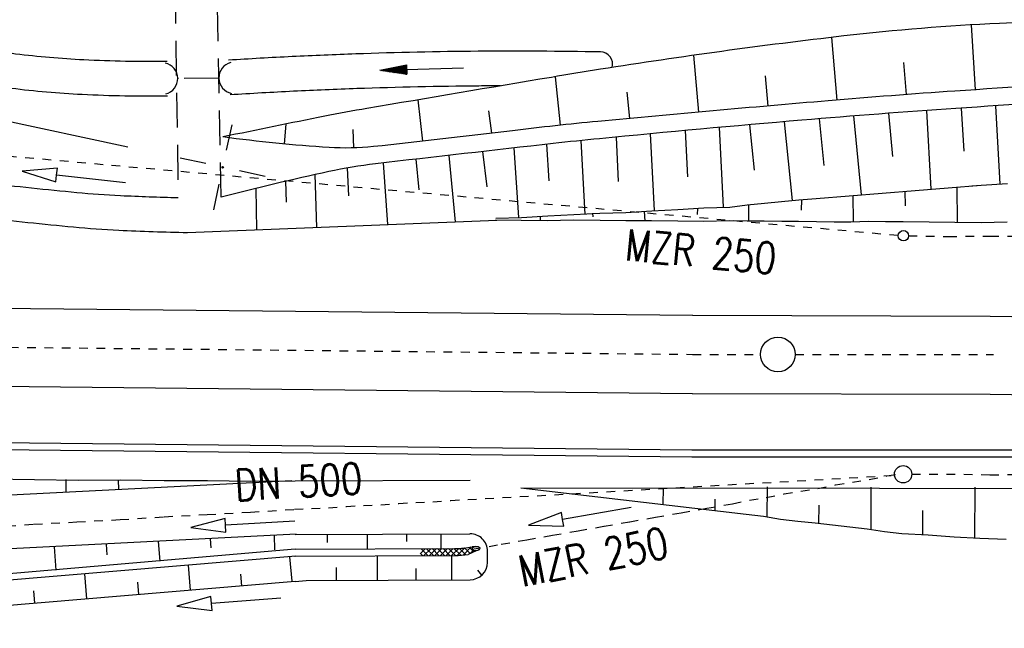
# Model space of a CAD drawing. Extents: x -134 to 1642, y -665 to 1050.
# Tile 4 of 88: x 29 to 85, y 136 to 171. Entities that reach past the tile are written whole.
import ezdxf

# ---------------------------------------------------------------- set-up
doc = ezdxf.new("R2010")
doc.units = 0
doc.header["$LTSCALE"] = 2
doc.header["$MEASUREMENT"] = 0
for name, pattern in [('ACAD_ISO03W100', [0.5, 0.25, -0.25]), ('ACAD_ISO05W100', [0.5, 0.25, -0.25]), ('AUSGEZOGEN', [0]), ('GESTRICH-X2', [1.5, 1, -0.5]), ('STRICHLINIEX2', [0.5, 0.25, -0.25])]:
    doc.linetypes.add(name, pattern=pattern)
doc.layers.get('0').update_dxf_attribs({"color": 8, "linetype": 'AUSGEZOGEN'})
for name, color, linetype in [('Bahnachse', 7, 'CONTINUOUS'), ('BOESCHG', 8, 'AUSGEZOGEN'), ('Boeschungen', 15, 'CONTINUOUS'), ('Böschungen', 15, 'CONTINUOUS'), ('DURCHL', 200, 'GESTRICH-X2'), ('Gleisachsen', 7, 'CONTINUOUS'), ('Kabelanlagen', 15, 'CONTINUOUS'), ('MULDE', 8, 'AUSGEZOGEN'), ('NETZ', 250, 'AUSGEZOGEN'), ('PFEILTOP', 8, 'AUSGEZOGEN'), ('Rinne', 200, 'CONTINUOUS'), ('SCHSYMBOL', 200, 'AUSGEZOGEN'), ('Tiefenentwaesserung_und_Sammell', 15, 'CONTINUOUS'), ('WEG', 8, 'GESTRICH-X2'), ('Wegböschungen', 15, 'CONTINUOUS')]:
    doc.layers.add(name, color=color, linetype=linetype)
doc.styles.add('ROMANS', font='romans.shx', dxfattribs={"width": 0.8})

# ---------------------------------------------------------------- blocks, each defined once
blk = doc.blocks.new('IKR')
at = {"color": 0}
for p, q in [((0, 1), (0, 2.5)), ((-2.5, 0), (-1, 0)), ((1, 0), (2.5, 0)), ((0, -2.5), (0, -1))]:
    blk.add_line(p, q, dxfattribs=at)
blk.add_circle((0, 0), 0.05, dxfattribs=at)
blk.add_point((0, 0), dxfattribs=at)
blk = doc.blocks.new('*X41')
at = {"color": 0, "linetype": 'ByBlock'}
for p, q in [((-157390, 264941), (-157526, 265077)), ((-157523, 265044), (-157226, 265342)), ((-157073, 264942), (-157471, 265340)), ((-157308, 264941), (-156905, 265343)), ((-156757, 264944), (-157155, 265342)), ((-156988, 264943), (-156585, 265345)), ((-156440, 264946), (-156838, 265344)), ((-156668, 264945), (-156265, 265347)), ((-156124, 264948), (-156522, 265345)), ((-156348, 264946), (-155945, 265349)), ((-155808, 264950), (-156205, 265347)), ((-156028, 264948), (-155625, 265351)), ((-155491, 264951), (-155889, 265349)), ((-155708, 264950), (-155300, 265358)), ((-155185, 264964), (-155573, 265351)), ((-155386, 264954), (-154952, 265387)), ((-154895, 264992), (-155263, 265360)), ((-155046, 264975), (-154573, 265448)), ((-154647, 265062), (-154971, 265385)), ((-154428, 265161), (-154693, 265426)), ((-154636, 265067), (-154467, 265236)), ((-154401, 265452), (-154414, 265465))]:
    blk.add_line(p, q, dxfattribs=at)
blk = doc.blocks.new('DL')
at = {"color": 0}
blk.add_arc((-0.311, 0.025), 0.91, 282.5363, 77.4637, dxfattribs=at)
blk.add_point((0.597, 0.003), dxfattribs=at)
blk = doc.blocks.new('PFEIL2')
at = {"color": 0}
for p, q in [((0.88, 0.002), (-2.401, -0.012)), ((0.881, -0.271), (0.879, 0.276)), ((0.879, 0.276), (2.429, 0.009)), ((0.911, 0.27), (0.879, 0.265)), ((0.965, 0.261), (0.879, 0.246)), ((1.019, 0.252), (0.879, 0.228)), ((1.073, 0.242), (0.879, 0.209)), ((1.127, 0.233), (0.879, 0.191)), ((1.181, 0.224), (0.879, 0.172)), ((1.235, 0.214), (0.879, 0.154)), ((1.289, 0.205), (0.879, 0.135)), ((1.343, 0.196), (0.879, 0.117)), ((1.397, 0.187), (0.879, 0.098)), ((1.451, 0.177), (0.879, 0.08)), ((1.505, 0.168), (0.879, 0.061)), ((1.559, 0.159), (0.88, 0.043)), ((1.613, 0.149), (0.88, 0.024)), ((1.668, 0.14), (0.88, 0.006)), ((1.722, 0.131), (0.88, -0.013)), ((1.776, 0.121), (0.88, -0.031)), ((1.83, 0.112), (0.88, -0.05)), ((1.884, 0.103), (0.88, -0.068)), ((1.938, 0.094), (0.88, -0.087)), ((1.992, 0.084), (0.88, -0.105)), ((2.046, 0.075), (0.88, -0.124)), ((2.1, 0.066), (0.88, -0.142)), ((2.154, 0.056), (0.88, -0.161)), ((2.208, 0.047), (0.88, -0.179)), ((2.262, 0.038), (0.881, -0.198)), ((2.316, 0.029), (0.881, -0.216)), ((2.37, 0.019), (0.881, -0.235)), ((2.424, 0.01), (0.881, -0.253)), ((2.429, 0.009), (0.881, -0.271))]:
    blk.add_line(p, q, dxfattribs=at)

msp = doc.modelspace()

# ---------------------------------------------------------------- hatches: boundary and pattern name
at = {"layer": 'Rinne'}
h = msp.add_hatch(dxfattribs=at)
h.set_pattern_fill('ANSI31', color=256, scale=20, style=0)
edge = h.paths.add_edge_path()
edge.add_arc((275.368, -21751.935), 21947.712, 89.378358, 89.4555825, ccw=False)
edge.add_arc((441.164, -6471.327), 6666.204, 89.2382346, 89.378358, ccw=False)
edge.add_arc((-14330.566, -1117453.652), 1117746.729, 89.236362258, 89.238234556, ccw=False)
edge.add_arc((523.427, -3023.766), 3217.854, 89.201464, 89.236359, ccw=False)
edge.add_arc((555.116, -750.211), 944.078, 86.947295, 89.201464, ccw=False)
edge.add_arc((625.86, 576.328), 384.346, 266.94729, 270.48051)
edge.add_arc((580.862, 5941.795), 5750.002, 270.4805116, 270.6623839)
edge.add_arc((762.642, -9781.389), 9974.234, 90.5242944, 90.662384, ccw=False)
edge.add_arc((2442.173, -193318.226), 193518.754, 90.51436533, 90.52429443, ccw=False)
edge.add_arc((253.376, 50487.94), 50297.236, 270.5143659, 270.5338415)
edge.add_arc((717.25, 703), 510.135, 270.53384, 270.62712)
edge.add_arc((-30540.738, 2856402.629), 2856380.831, 270.627124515, 270.628371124)
edge.add_arc((769.636, 1592.381), 1398.889, 270.628371, 270.993107)
edge.add_arc((599.067, 11432.088), 11240.074, 270.9931067, 271.1217788)
edge.add_arc((275.388, -21749.981), 21944.958, 89.378358, 89.4555885, ccw=False)
edge.add_arc((441.152, -6472.293), 6666.37, 89.2382342, 89.378358, ccw=False)
edge.add_arc((-14329.56, -1117377.592), 1117669.861, 89.236362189, 89.238234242, ccw=False)
edge.add_arc((523.399, -3025.408), 3218.696, 89.201476, 89.236361, ccw=False)
edge.add_arc((555.097, -751.146), 944.214, 86.947292, 89.201476, ccw=False)
edge.add_arc((625.852, 575.592), 384.41, 266.94729, 270.48049)
edge.add_arc((580.849, 5941.868), 5750.874, 270.4804911, 270.6623925)
edge.add_arc((762.68, -9785.498), 9977.542, 90.5242933, 90.6623925, ccw=False)
edge.add_arc((2442.714, -193377.718), 193577.449, 90.51436665, 90.5242933, ccw=False)
edge.add_arc((253.389, 50486.674), 50296.77, 270.514367, 270.533841)
edge.add_arc((717.258, 702.216), 510.151, 270.53384, 270.62712)
edge.add_arc((-30543.476, 2856652.631), 2856631.648, 270.627124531, 270.628371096)
edge.add_arc((769.646, 1591.701), 1399.009, 270.628371, 270.993107)
edge.add_arc((599.068, 11431.925), 11240.712, 270.9931067, 271.1217807)

# ---------------------------------------------------------------- linework, layer by layer
at = {"layer": 'Bahnachse', "linetype": 'ACAD_ISO05W100'}
for points in [[(25, 152.1), (67.337, 151.659), (71.26, 151.657)], [(73.26, 151.657), (84.678, 151.652)]]:
    msp.add_lwpolyline(points, dxfattribs=at)
at = {"layer": 'Bahnachse', "linetype": 'Continuous'}
msp.add_circle((72.26, 151.657), 1, dxfattribs=at)
at = {"layer": 'BOESCHG'}
for p, q in [((83.387, 170.652), (83.633, 166.912)), ((75.353, 169.929), (75.656, 166.316)), ((67.391, 168.895), (67.686, 165.62)), ((79.504, 168.491), (79.643, 166.632)), ((59.422, 167.662), (59.721, 164.868)), ((71.519, 167.705), (71.67, 165.973)), ((51.509, 166.328), (51.775, 163.94)), ((63.561, 166.78), (63.703, 165.255)), ((55.592, 165.697), (55.749, 164.402)), ((43.911, 164.936), (43.804, 163.785)), ((47.765, 164.62), (47.795, 163.556))]:
    msp.add_line(p, q, dxfattribs=at)
for points in [[(266.116, 174.495, 0.000036), (221.377, 173.781, 0.000236), (214.615, 173.669, 0.000691), (206.872, 173.527, 0.000082), (141.951, 172.233, 0.00154), (97.934, 171.214, 0.005249), (85.023, 170.739, 0.016892), (76.048, 170.01, 0.010757), (62.042, 168.089, 0.002093), (59.206, 167.626, 0.000558), (48.582, 165.831, 0.006737), (46.144, 165.383, 0.002792), (40.282, 164.189)], [(248.628, 169.608, -0.000091), (209.934, 169.039, -0.003107), (183.764, 168.821, 0.001967), (142.441, 168.571, 0.004743), (102.009, 167.784, 0.009801), (82.459, 166.834, 0.004144), (75.16, 166.275, 0.002276), (61.884, 165.086, 0.007254), (56.958, 164.55, -0.004463), (48.958, 163.635, -0.04221), (46.397, 163.582, -0.017572), (40.282, 164.189)], [(248.641, 168.608, -0.000091), (209.945, 168.039, -0.003107), (183.774, 167.821, 0.001968), (142.459, 167.571, 0.004743), (102.047, 166.784, 0.009805), (82.516, 165.835, 0.00414), (73.634, 165.155, 0.003152), (61.982, 164.091, 0.003615), (59.307, 163.81, 0.000944), (49.069, 162.641, 0.024454), (46.379, 162.195, 0.010456), (40.178, 160.715)]]:
    msp.add_lwpolyline(points, format="xyb", dxfattribs=at)
at = {"layer": 'Boeschungen', "linetype": 'Continuous'}
for p, q in [((70.912, 162.272), (70.645, 164.896)), ((79.607, 160.212), (79.592, 161.059)), ((44.253, 144.365), (25, 143.382)), ((44.446, 144.366), (54.52, 144.413)), ((65.638, 143.961), (65.629, 143.006)), ((68.632, 143.305), (68.626, 142.653))]:
    msp.add_line(p, q, dxfattribs=at)
for points in [[(81.088, 161.179), (80.843, 165.718)], [(82.825, 165.856), (82.981, 163.376)], [(85.069, 161.474), (84.815, 165.987)], [(74.643, 165.239), (74.896, 162.554)], [(77.072, 160.854), (76.627, 165.401)], [(78.631, 165.556), (78.866, 163.06)], [(66.911, 164.559), (67.049, 161.888)], [(69.132, 160.161), (68.895, 164.74)], [(73.099, 160.534), (72.638, 165.07)], [(61.162, 159.73), (60.932, 163.985)], [(62.934, 164.183), (63.054, 161.624)], [(65.147, 159.945), (64.913, 164.372)], [(56.001, 159.512), (57.492, 159.549), (58.994, 159.635), (60.495, 159.72), (61.997, 159.806), (63.488, 159.843), (64.99, 159.928), (66.492, 160.014), (67.993, 160.099), (69.484, 160.136), (70.487, 160.278), (71.479, 160.371), (72.471, 160.465), (73.463, 160.558), (74.454, 160.651), (83.979, 161.407)], [(82.604, 159.304), (82.586, 161.293)], [(83.436, 161.381), (83.978, 161.412), (85.48, 161.498)], [(73.62, 160.575), (73.591, 159.967)], [(76.622, 159.315), (76.596, 160.812)], [(67.63, 160.075), (67.605, 159.723)], [(70.591, 159.335), (70.585, 160.257)], [(58.588, 159.415), (58.581, 159.621)], [(61.585, 159.792), (61.592, 159.586)], [(64.609, 159.345), (64.578, 159.915)], [(38.243, 158.688), (56.059, 159.385)], [(55.98, 159.414), (57.46, 159.402), (58.99, 159.38), (60.481, 159.416), (62.01, 159.394), (63.491, 159.382), (64.972, 159.369), (66.501, 159.347), (67.982, 159.335), (69.473, 159.371), (70.493, 159.356), (71.464, 159.352), (72.483, 159.337), (73.454, 159.332), (74.474, 159.317), (75.494, 159.302), (76.464, 159.297), (77.495, 159.331), (78.465, 159.326), (79.485, 159.311), (80.966, 159.299), (82.446, 159.287), (83.976, 159.264), (85.467, 159.301)], [(25, 144.473), (26.929, 144.482), (29.43, 144.443), (31.932, 144.405), (34.387, 144.419), (36.888, 144.381), (39.393, 144.392), (41.895, 144.354), (44.446, 144.366)], [(31.233, 144.444), (31.224, 143.7)], [(34.237, 144.428), (34.256, 143.876)], [(57.439, 143.971), (119.436, 143.901)], [(57.439, 143.971), (70.429, 142.44), (71.427, 142.328), (72.415, 142.166), (73.414, 142.053), (74.413, 141.94), (75.411, 141.827), (76.41, 141.714), (77.408, 141.601), (78.397, 141.44), (79.395, 141.327), (80.914, 141.255), (82.423, 141.135), (83.893, 141.074), (85.412, 141.002)], [(71.639, 144.021), (71.623, 142.285)], [(77.621, 144.011), (77.604, 141.559)], [(83.603, 144.001), (83.589, 141.088)], [(74.608, 141.898), (74.634, 142.966)], [(80.61, 141.27), (80.601, 142.652)]]:
    msp.add_lwpolyline(points, dxfattribs=at)
at = {"layer": 'Böschungen'}
for p, q in [((57.039, 163.555), (57.317, 159.545)), ((58.917, 163.766), (59.065, 161.664)), ((51.404, 162.911), (51.572, 161.137)), ((53.307, 163.13), (53.662, 159.291)), ((55.237, 163.35), (55.481, 161.318)), ((47.434, 162.402), (47.515, 160.791)), ((49.512, 162.693), (49.755, 159.138)), ((45.573, 162.018), (45.667, 158.978)), ((42.177, 161.222), (42.222, 158.843)), ((43.891, 161.634), (43.916, 160.43))]:
    msp.add_line(p, q, dxfattribs=at)
at = {"layer": 'DURCHL'}
msp.add_line((40.046, 167.587), (37.678, 167.564), dxfattribs=at)
at = {"layer": 'Gleisachsen', "linetype": 'Continuous'}
for p, q in [((25, 154.35), (67.361, 153.909)), ((67.338, 153.909), (84.485, 153.864)), ((25, 149.85), (67.314, 149.409)), ((67.336, 149.409), (84.486, 149.357))]:
    msp.add_line(p, q, dxfattribs=at)
for points in [[(84.485, 153.864), (86.987, 153.826)], [(84.486, 149.357), (86.938, 149.322)]]:
    msp.add_lwpolyline(points, dxfattribs=at)
at = {"layer": 'Kabelanlagen', "linetype": 'Continuous'}
for p, q in [((25, 146.6), (67.308, 146.159)), ((25, 146.2), (67.303, 145.759)), ((67.308, 146.159), (186.639, 146.113)), ((67.307, 145.759), (186.639, 145.713))]:
    msp.add_line(p, q, dxfattribs=at)
at = {"layer": 'MULDE'}
for points in [[(37.068, 168.537, -0.015335), (32.262, 168.629, -0.018593), (28.335, 168.97, -0.014266), (25.323, 169.433, 0.004991), (25, 169.489, 0.113312)], [(62.034, 169.089, 0.006746), (54.99, 169.127, 0.006746), (47.947, 168.975, 0.003525), (44.27, 168.82, 0.003525), (40.595, 168.613)], [(37.091, 166.538, -0.015335), (32.162, 166.631, -0.018593), (28.088, 166.986, -0.014097), (25, 167.459, 0.026799)], [(56.282, 167.134, 0.001207), (55.026, 167.127, 0.006752), (48.005, 166.975, 0.003519), (44.348, 166.821, 0.003519), (40.694, 166.615)], [(25, 161.759, 0.008973), (26.648, 161.541, 0.004603), (31.861, 160.996, 0.01171), (34.373, 160.816, 0.006505), (37.702, 160.699, 0.00763)], [(25, 159.737, 0.007417), (26.422, 159.554, 0.004603), (31.671, 159.005, 0.01171), (34.277, 158.818, 0.00763), (38.243, 158.688, 0.00763)]]:
    msp.add_lwpolyline(points, format="xyb", dxfattribs=at)
msp.add_arc((62.038, 168.395), 0.695, 343.1969, 90.3297, dxfattribs=at)
at = {"layer": 'NETZ'}
msp.add_line((25.02, 165.727), (34.796, 163.62), dxfattribs=at)
at = {"layer": 'Tiefenentwaesserung_und_Sammell', "linetype": 'ACAD_ISO03W100'}
msp.add_line((79.189, 158.505), (25, 163.337), dxfattribs=at)
at = {"layer": 'Tiefenentwaesserung_und_Sammell', "linetype": 'Continuous'}
for points in [[(34.674, 161.552), (30.699, 161.992), (30.743, 162.39), (28.711, 162.212), (30.655, 161.595), (30.699, 161.992)], [(63.794, 142.824), (59.851, 142.149), (59.784, 142.543), (57.88, 141.811), (59.919, 141.755), (59.851, 142.149)], [(44.42, 142.051), (40.428, 141.806), (40.403, 142.205), (38.432, 141.683), (40.452, 141.407), (40.428, 141.806)]]:
    msp.add_lwpolyline(points, dxfattribs=at)
at = {"layer": 'Tiefenentwaesserung_und_Sammell', "linetype": 'ACAD_ISO03W100'}
msp.add_lwpolyline([(79.789, 158.493), (81.911, 158.46, 0.004989), (82.07, 158.459), (84.495, 158.471), (86.999, 158.482)], format="xyb", dxfattribs=at)
at = {"layer": 'Tiefenentwaesserung_und_Sammell', "linetype": 'STRICHLINIEX2'}
msp.add_lwpolyline([(25, 141.607), (26.846, 141.703), (29.388, 141.872), (31.871, 142.002), (34.354, 142.132), (36.897, 142.3), (39.38, 142.43), (41.863, 142.56), (44.405, 142.728), (45.387, 142.772), (46.368, 142.816), (47.409, 142.899), (48.39, 142.943), (49.372, 142.988), (50.412, 143.07), (51.394, 143.115), (52.375, 143.159), (53.416, 143.242), (54.397, 143.286), (78.79, 144.677)], dxfattribs=at)
at = {"layer": 'Tiefenentwaesserung_und_Sammell', "linetype": 'ACAD_ISO03W100'}
for points in [[(54.632, 140.421), (56.312, 140.715), (57.794, 140.974), (59.275, 141.234), (60.757, 141.493), (62.239, 141.752), (63.72, 142.011), (65.202, 142.27), (66.684, 142.529), (68.165, 142.788), (69.647, 143.048), (70.621, 143.255), (71.591, 143.413), (72.615, 143.616), (73.585, 143.774), (74.554, 143.931), (75.578, 144.134), (76.548, 144.292), (77.518, 144.45), (78.542, 144.652), (79.075, 144.739)], [(79.975, 144.751), (81.979, 144.76), (84.481, 144.722), (86.985, 144.733), (89.487, 144.695), (91.992, 144.707), (94.496, 144.718), (96.998, 144.68), (99.502, 144.691), (101.957, 144.706), (104.458, 144.667), (106.963, 144.679), (109.467, 144.691), (111.969, 144.652), (114.474, 144.664), (116.978, 144.675), (119.48, 144.637), (121.984, 144.649), (125.197, 144.663)]]:
    msp.add_lwpolyline(points, dxfattribs=at)
at = {"layer": 'Tiefenentwaesserung_und_Sammell', "linetype": 'Continuous'}
for centre, radius in [((79.489, 158.497), 0.3), ((79.475, 144.749), 0.5)]:
    msp.add_circle(centre, radius, dxfattribs=at)
msp.add_ellipse((54.854, 140.46), major_axis=(-0.222, -0.039), ratio=0.555556, start_param=3.141593, end_param=9.424778, dxfattribs=at)
at = {"layer": 'WEG'}
for p, q in [((37.234, 190.724), (37.701, 160.819)), ((40.178, 160.715), (39.699, 185.229))]:
    msp.add_line(p, q, dxfattribs=at)
at = {"layer": 'Wegböschungen', "linetype": 'Continuous'}
for p, q in [((44.502, 141.286), (25, 140.29)), ((44.443, 141.274), (54.517, 141.32)), ((46.29, 141.282), (46.29, 140.817)), ((48.597, 141.293), (48.597, 140.443)), ((50.864, 141.303), (50.864, 140.871)), ((52.836, 141.312), (52.836, 140.462)), ((33.618, 140.104), (33.565, 140.727)), ((36.66, 139.733), (36.563, 140.88)), ((39.605, 140.509), (39.561, 141.033)), ((44.442, 140.431), (25, 138.757)), ((30.681, 139.229), (30.568, 140.574)), ((44.442, 140.424), (53.64, 140.466)), ((54.875, 140.337), (54.403, 140.124)), ((54.832, 140.583), (54.648, 140.574)), ((55.521, 139.669), (55.521, 140.319)), ((44.486, 140.025), (25, 138.388)), ((44.442, 140.024), (53.642, 140.066)), ((49.186, 138.646), (49.188, 140.046)), ((53.464, 138.665), (53.465, 140.065)), ((32.441, 137.563), (32.319, 139.006)), ((38.42, 138.066), (38.298, 139.51)), ((46.82, 138.635), (46.821, 139.377)), ((51.414, 138.656), (51.415, 139.313)), ((55.193, 138.93), (54.965, 139.225)), ((44.44, 138.574), (25, 136.936)), ((35.43, 137.814), (35.369, 138.536)), ((41.373, 138.311), (41.308, 138.989)), ((44.44, 138.574), (45.079, 138.627)), ((45.079, 138.627), (54.525, 138.67)), ((29.451, 137.311), (29.391, 138.032))]:
    msp.add_line(p, q, dxfattribs=at)
for points in [[(43.242, 141.237), (43.245, 140.386)], [(44.124, 139.986), (44.247, 138.578)], [(44.427, 140.02), (44.442, 140.021)], [(43.611, 137.614), (39.624, 137.3), (39.592, 137.699), (37.63, 137.143), (39.655, 136.901), (39.624, 137.3)]]:
    msp.add_lwpolyline(points, dxfattribs=at)
for centre, radius, start, end in [((54.521, 140.32), 1, 359.9412, 90.2651), ((53.617, 145.466), 5, 270.2651, 281.899), ((53.617, 145.466), 5.4, 270.2651, 278.3706), ((54.521, 139.67), 1, 270.2651, 359.9412)]:
    msp.add_arc(centre, radius, start, end, dxfattribs=at)

# ---------------------------------------------------------------- block references
at = {"layer": 'NETZ', "rotation": 167.8411}
msp.add_blockref('IKR', (40.264, 162.442), dxfattribs=at)
at = {"layer": 'PFEILTOP', "rotation": 181.3626934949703}
msp.add_blockref('PFEIL2', (51.746, 168.101), dxfattribs=at)
at = {"layer": 'SCHSYMBOL'}
for p, rotation in [((37.079, 167.537), 1.234407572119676), ((40.645, 167.614), 181.2344075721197)]:
    msp.add_blockref('DL', p, dxfattribs=dict(at, rotation=rotation))
at = {"layer": 'Wegböschungen', "linetype": 'Continuous', "xscale": 0.0009999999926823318, "yscale": 0.0009999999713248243, "zscale": 0.001, "rotation": 359.94116297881}
msp.add_blockref('*X41', (208.894, -125.045), dxfattribs=at)

# ---------------------------------------------------------------- texts
at = {"layer": 'Tiefenentwaesserung_und_Sammell', "linetype": 'Continuous', "style": 'ROMANS', "width": 0.8}
for s, rotation, oblique, p in [('MZR 250', 354.5943, 360, (63.409, 157.096)), ('DN 500', 3.2817, 0, (41.022, 143.211)), ('MZR 250', 11.3211, 360, (57.531, 138.253))]:
    msp.add_text(s, height=1.8, rotation=rotation, dxfattribs=dict(at, oblique=oblique)).set_placement(p)

doc.saveas('drawing.dxf')
